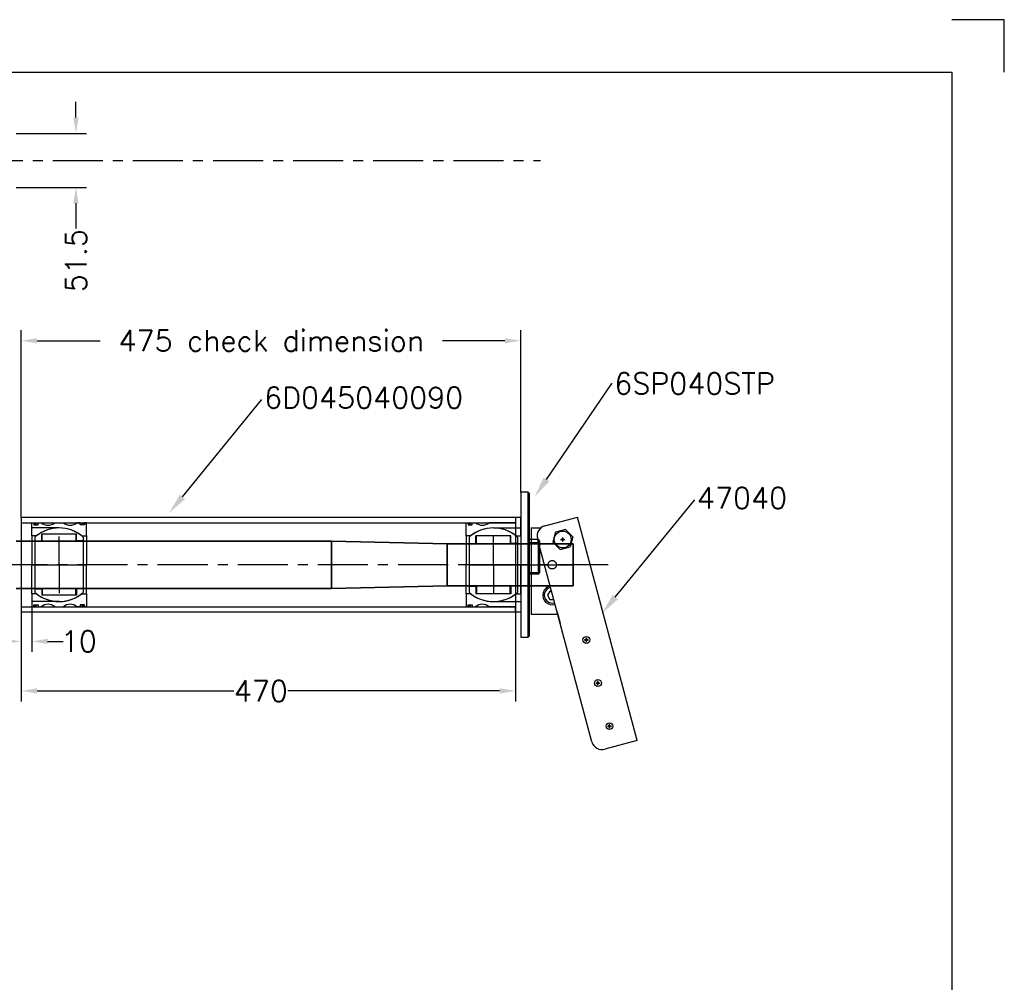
# Model space of a CAD drawing. Extents: x -1810 to 940, y -788 to 1212.
# Tile 5 of 5: x 4 to 940, y 296 to 1212. Entities that reach past the tile are written whole.
import ezdxf
from ezdxf import colors
from ezdxf.entities.mleader import LeaderData, LeaderLine
from ezdxf.math import Vec2, Vec3

# ---------------------------------------------------------------- set-up
doc = ezdxf.new("R2010")
doc.units = 0
doc.header["$LTSCALE"] = 1.5
doc.header["$PDMODE"] = 34
doc.header["$PDSIZE"] = 2
doc.linetypes.add('CENTER', pattern=[50.8, 31.75, -6.35, 6.35, -6.35])
doc.linetypes.add('HIDDEN', pattern=[9.525, 6.35, -3.175])
doc.layers.get('0').update_dxf_attribs({"linetype": 'CONTINUOUS'})
doc.layers.get('DEFPOINTS').update_dxf_attribs({"linetype": 'CONTINUOUS'})
for name, color, linetype in [('Bearings', 1, 'CONTINUOUS'), ('CENTER', 9, 'CENTER'), ('RAMME', 7, 'CONTINUOUS')]:
    doc.layers.add(name, color=color, linetype=linetype)
doc.layers.add('DIMS', color=7, linetype='CONTINUOUS', lineweight=15)
doc.layers.add('STOCK', color=5, linetype='CONTINUOUS', lineweight=35)
doc.styles.add('ROMANS', font='romans')
doc.dimstyles.new('Text 20', dxfattribs={"dimtxt": 20, "dimasz": 15, "dimexe": 10, "dimexo": 0, "dimgap": 0, "dimtad": 0, "dimdsep": 46, "dimtxsty": 'ROMANS', "dimcen": 10, "dimazin": 2, "dimtfac": 0.65, "dimtofl": 0, "dimtmove": 0, "dimatfit": 0, "dimfxl": 1, "dimtolj": 1, "dimarcsym": 0})

# ---------------------------------------------------------------- blocks, each defined once
blk = doc.blocks.new('Insert 080x70')
for p, q in [((-27.5, 26), (-40, 26)), ((-40, 26), (-40, 24)), ((-40, 24), (-38, 24)), ((-38, 20), (-40, 20)), ((-40, 20), (-40, 16.98)), ((-38, 24), (-38, 20)), ((-27.5, 21.65), (-27.5, 26)), ((-27.5, 26), (0, 26)), ((27.5, 26), (0, 26)), ((27.5, 21.65), (27.5, 26)), ((27.5, 26), (40, 26)), ((40, 24), (38, 24)), ((38, 24), (38, 20)), ((38, 20), (40, 20)), ((40, 26), (40, 24)), ((40, 20), (40, 16.98)), ((-40, -4.02), (-40, 4.02)), ((40, -4.02), (40, 4.02)), ((-40, -20), (-40, -16.98)), ((40, -20), (40, -16.98)), ((-38, -20), (-40, -20)), ((-40, -26), (-40, -24)), ((-40, -24), (-38, -24)), ((-27.5, -26), (-40, -26)), ((-38, -24), (-38, -20)), ((-27.5, -21.65), (-27.5, -26)), ((-27.5, -26), (0, -26)), ((27.5, -26), (0, -26)), ((27.5, -21.65), (27.5, -26)), ((27.5, -26), (40, -26)), ((38, -24), (38, -20)), ((38, -20), (40, -20)), ((40, -24), (38, -24)), ((40, -26), (40, -24))]:
    blk.add_line(p, q)
at = {"linetype": 'HIDDEN', "ltscale": 3}
for p, q in [((-35.02, 0), (-35.02, -26)), ((35.02, 0), (35.02, -26))]:
    blk.add_line(p, q, dxfattribs=at)
at = {"const_width": 1.2}
for points in [[(-39.93, 22.47, 1), (-38.63, 22.47, 1)], [(39.93, 22.47, -1), (38.63, 22.47, -1)], [(-39.85, -22.52, 1), (-38.55, -22.52, 1)], [(39.85, -22.52, -1), (38.55, -22.52, -1)]]:
    blk.add_lwpolyline(points, format="xyb", close=True, dxfattribs=at)
for centre, radius, start, end in [((0, 0), 35, 141.78679, 218.21321), ((0, 0), 35, 321.78679, 38.21321), ((-47.61, 10.5), 10, 319.59112, 40.40888), ((47.61, 10.5), 10, 139.59112, 220.40888), ((-47.61, -10.5), 10, 319.59112, 40.40888), ((47.61, -10.5), 10, 139.59112, 220.40888)]:
    blk.add_arc(centre, radius, start, end)
at = {"layer": 'CENTER'}
for p, q in [((0, 0), (0, 26)), ((0, 0), (-27.03, 0)), ((0, -26), (0, 0)), ((0, 0), (27.03, 0))]:
    blk.add_line(p, q, dxfattribs=at)
blk = doc.blocks.new('ball-070-045')
for p, q in [((-26.38, 23), (26.38, 23)), ((-22.75, 23), (-22.75, 16.5)), ((22.75, 23), (22.75, 16.5)), ((-29, 16.5), (-29, -16.5)), ((-22.75, 16.5), (-29, 16.5)), ((-29, 16), (-22.5, 16)), ((-22.5, 16), (-22.5, -16)), ((22.5, 16), (22.5, -16)), ((29, 16), (22.5, 16)), ((22.75, 16.5), (29, 16.5)), ((29, 16.5), (29, -16.5)), ((-22.5, -16), (-29, -16)), ((-22.75, -16.5), (-29, -16.5)), ((-22.75, -23), (-22.75, -16.5)), ((22.5, -16), (29, -16)), ((22.75, -16.5), (29, -16.5)), ((22.75, -23), (22.75, -16.5)), ((-26.38, -23), (26.38, -23))]:
    blk.add_line(p, q)
for start, end in [(138.91767, 221.08233), (318.91767, 41.08233)]:
    blk.add_arc((0, 0), 35, start, end)
at = {"layer": 'CENTER'}
for p, q in [((0, -23), (0, 23)), ((0, 0), (-13.28, 0)), ((0, 0), (13.28, 0))]:
    blk.add_line(p, q, dxfattribs=at)
blk = doc.blocks.new('Insert 080x70 flange')
for p, q in [((-27.5, 26), (-45, 26)), ((-45, 26), (-45, 21)), ((-45, 21), (-40, 21)), ((-40, 21), (-40, -4.02)), ((-27.5, 26), (0, 26)), ((-27.5, 21.65), (-27.5, 26)), ((27.5, 26), (0, 26)), ((27.5, 21.65), (27.5, 26)), ((27.5, 26), (45, 26)), ((40, 21), (40, -4.02)), ((45, 21), (40, 21)), ((45, 26), (45, 21)), ((-40, -20), (-40, -16.98)), ((40, -20), (40, -16.98)), ((-38, -20), (-40, -20)), ((-40, -26), (-40, -24)), ((-40, -24), (-38, -24)), ((-27.5, -26), (-40, -26)), ((-38, -24), (-38, -20)), ((-27.5, -21.65), (-27.5, -26)), ((-27.5, -26), (0, -26)), ((27.5, -26), (0, -26)), ((27.5, -21.65), (27.5, -26)), ((27.5, -26), (40, -26)), ((38, -24), (38, -20)), ((38, -20), (40, -20)), ((40, -24), (38, -24)), ((40, -26), (40, -24))]:
    blk.add_line(p, q)
at = {"linetype": 'HIDDEN', "ltscale": 3}
for p, q in [((-35.02, 0), (-35.02, 26)), ((35.02, 0), (35.02, 26))]:
    blk.add_line(p, q, dxfattribs=at)
at = {"const_width": 1.2}
for points in [[(-39.93, -22.47, -1), (-38.63, -22.47, -1)], [(39.93, -22.47, 1), (38.63, -22.47, 1)]]:
    blk.add_lwpolyline(points, format="xyb", close=True, dxfattribs=at)
for centre, radius, start, end in [((0, 0), 35, 141.78679, 218.21321), ((0, 0), 35, 321.78679, 38.21321), ((-47.61, -10.5), 10, 319.59112, 40.40888), ((47.61, -10.5), 10, 139.59112, 220.40888)]:
    blk.add_arc(centre, radius, start, end)
at = {"layer": 'CENTER'}
for p, q in [((0, 26), (0, 0)), ((0, 0), (-27.03, 0)), ((0, 0), (0, -26)), ((0, 0), (27.03, 0))]:
    blk.add_line(p, q, dxfattribs=at)
blk = doc.blocks.new('Ball-070-040')
for p, q in [((-26.38, 23), (26.38, 23)), ((-20.25, 23), (-20.25, 16.5)), ((20.25, 23), (20.25, 16.5)), ((-27.5, 16.5), (-27.5, -16.5)), ((-20.25, 16.5), (-27.5, 16.5)), ((-27.5, 16), (-20, 16)), ((-20, 16), (-20, -16)), ((20, 16), (20, -16)), ((27.5, 16), (20, 16)), ((20.25, 16.5), (27.5, 16.5)), ((27.5, 16.5), (27.5, -16.5)), ((-20, -16), (-27.5, -16)), ((-20.25, -16.5), (-27.5, -16.5)), ((-20.25, -23), (-20.25, -16.5)), ((20, -16), (27.5, -16)), ((20.25, -16.5), (27.5, -16.5)), ((20.25, -23), (20.25, -16.5)), ((-26.38, -23), (26.38, -23))]:
    blk.add_line(p, q)
for start, end in [(138.91767, 221.08233), (318.91767, 41.08233)]:
    blk.add_arc((0, 0), 35, start, end)
at = {"layer": 'CENTER'}
for p, q in [((0, -23), (0, 23)), ((0, 0), (-13.28, 0)), ((0, 0), (13.28, 0))]:
    blk.add_line(p, q, dxfattribs=at)
blk = doc.blocks.new('47040BR-SV')
for p, q in [((167.17, 60.89), (-45.34, 3.95)), ((167.17, 60.89), (175.45, 29.98)), ((168.38, 17.74), (-24.81, -34.03)), ((-37.06, -26.96), (-45.34, 3.95)), ((-26.54, -0.52), (-33.48, -7.46)), ((-33.48, -7.46), (-30.94, -16.94)), ((-26.54, -0.52), (-17.06, -3.06)), ((-14.52, -12.54), (-17.06, -3.06)), ((-30.94, -16.94), (-21.46, -19.48)), ((-21.46, -19.48), (-14.52, -12.54)), ((33, -22.31), (33, -18.54)), ((45, -15.32), (55.5, -12.51)), ((47, -40), (47, -14.79)), ((25, -22.31), (25, -20.64)), ((25, -22.31), (29, -24.62)), ((29, -24.62), (33, -22.31)), ((-35, -40), (-35, -30.86)), ((-35, -40), (47, -40))]:
    blk.add_line(p, q)
for centre, radius in [((153.54, 34.47), 3.25), ((112.49, 23.47), 3.25), ((71.44, 12.47), 3.25), ((-24, -10), 8)]:
    blk.add_circle(centre, radius)
for centre, radius, start, end in [((165.79, 27.4), 10, 284.99999, 15.00062), ((29, -20), 9, 192.6018, 17.39838), ((29, -20), 7.5, 192.12103, 17.87915), ((-27.4, -24.37), 10, 194.99776, 285.00014)]:
    blk.add_arc(centre, radius, start, end)
for p in [(153.54, 34.47), (112.49, 23.47), (71.44, 12.47), (-24, -10)]:
    blk.add_point(p)
at = {"layer": 'CENTER'}
blk.add_line((0, -40), (0, 0), dxfattribs=at)
blk.add_circle((0, -20), 4, dxfattribs=at)
blk = doc.blocks.new('6SP035STP-SV')
for p, q in [((-20.89, 17), (-23.9, 17)), ((-22.9, 18), (-20.49, 18)), ((-20.89, 17), (-20.89, 8)), ((7.79, 17), (-20.89, 17)), ((-20.49, 18), (7.64, 18)), ((7.64, 18), (7.79, 17)), ((7.79, 17), (7.79, 8)), ((8.64, 17), (7.79, 17)), ((69, 7), (-69, 7)), ((-69, 0), (69, 0)), ((-68, 8), (68, 8))]:
    blk.add_line(p, q)
for points, degree in [([(-22.9, 18), (-23.9, 17)], 1), ([(-23.9, 17), (-23.9, 8)], 1), ([(-20.89, 17), (-20.76, 17.33), (-20.63, 17.67), (-20.49, 18)], 3), ([(8.64, 17), (7.64, 18)], 1), ([(8.64, 8), (8.64, 17)], 1), ([(-68, 8), (-69, 7)], 1), ([(-69, 7), (-69, 0)], 1), ([(69, 7), (68, 8)], 1), ([(69, 0), (69, 7)], 1)]:
    blk.add_open_spline(points, degree=degree)
at = {"layer": 'CENTER'}
blk.add_line((0, -6.67), (0, 26.15), dxfattribs=at)
blk = doc.blocks.new('*D194')
at = {"layer": 'DEFPOINTS', "color": 0, "transparency": 16777216}
for p in [(5, 653.51), (15, 653.51), (15, 620.59)]:
    blk.add_point(p, dxfattribs=at)
at = {"layer": 'DIMS', "color": 0, "lineweight": -2, "transparency": 16777216}
for p, q in [((5, 653.51), (5, 610.59)), ((15, 653.51), (15, 610.59)), ((-10, 620.59), (-25, 620.59)), ((30, 620.59), (45, 620.59))]:
    blk.add_line(p, q, dxfattribs=at)
at = {"layer": 'DIMS', "color": 0, "transparency": 16777216}
for points in [[(-10, 623.09), (-10, 618.09), (5, 620.59)], [(30, 623.09), (30, 618.09), (15, 620.59)]]:
    blk.add_solid(points, dxfattribs=at)
at = {"layer": 'DIMS', "color": 0, "transparency": 16777216, "insert": (59.76, 620.59), "char_height": 20, "attachment_point": 5, "style": 'ROMANS'}
blk.add_mtext('\\A1;10', dxfattribs=at)
blk = doc.blocks.new('*D195')
at = {"layer": 'DEFPOINTS', "color": 0, "transparency": 16777216}
for p in [(5, 648.51), (475, 648.51), (475, 573.51)]:
    blk.add_point(p, dxfattribs=at)
at = {"layer": 'DIMS', "color": 0, "lineweight": -2, "transparency": 16777216}
for p, q in [((5, 648.51), (5, 563.51)), ((475, 648.51), (475, 563.51)), ((20, 573.51), (207.16, 573.51)), ((460, 573.51), (258.59, 573.51))]:
    blk.add_line(p, q, dxfattribs=at)
at = {"layer": 'DIMS', "color": 0, "transparency": 16777216}
for points in [[(20, 576.01), (20, 571.01), (5, 573.51)], [(460, 576.01), (460, 571.01), (475, 573.51)]]:
    blk.add_solid(points, dxfattribs=at)
at = {"layer": 'DIMS', "color": 0, "transparency": 16777216, "insert": (232.88, 573.51), "char_height": 20, "attachment_point": 5, "style": 'ROMANS'}
blk.add_mtext('\\A1;470', dxfattribs=at)
blk = doc.blocks.new('*D200')
at = {"layer": 'DEFPOINTS', "color": 0, "transparency": 16777216}
for p in [(0, 1103.87), (57, 1103.87), (0, 1052.38)]:
    blk.add_point(p, dxfattribs=at)
at = {"layer": 'DIMS', "color": 0, "lineweight": -2, "transparency": 16777216}
for p, q in [((57, 1118.87), (57, 1133.87)), ((0, 1103.87), (67, 1103.87)), ((0, 1052.38), (67, 1052.38)), ((57, 1037.38), (57, 1013.33))]:
    blk.add_line(p, q, dxfattribs=at)
at = {"layer": 'DIMS', "color": 0, "transparency": 16777216}
for points in [[(54.5, 1118.87), (59.5, 1118.87), (57, 1103.87)], [(54.5, 1037.38), (59.5, 1037.38), (57, 1052.38)]]:
    blk.add_solid(points, dxfattribs=at)
at = {"layer": 'DIMS', "color": 0, "transparency": 16777216, "insert": (57, 982.86), "char_height": 20, "attachment_point": 5, "rotation": 90, "style": 'ROMANS'}
blk.add_mtext('\\A1;51.5', dxfattribs=at)
blk = doc.blocks.new('*D201')
at = {"layer": 'DEFPOINTS', "color": 0, "transparency": 16777216}
for p in [(5, 906.58), (480, 762.51), (5, 738.51)]:
    blk.add_point(p, dxfattribs=at)
at = {"layer": 'DIMS', "color": 0, "lineweight": -2, "transparency": 16777216}
for p, q in [((5, 738.51), (5, 916.58)), ((480, 762.51), (480, 916.58)), ((20, 906.58), (79.97, 906.58)), ((465, 906.58), (405.68, 906.58))]:
    blk.add_line(p, q, dxfattribs=at)
at = {"layer": 'DIMS', "color": 0, "transparency": 16777216}
for points in [[(20, 909.08), (20, 904.08), (5, 906.58)], [(465, 909.08), (465, 904.08), (480, 906.58)]]:
    blk.add_solid(points, dxfattribs=at)
at = {"layer": 'DIMS', "color": 0, "transparency": 16777216, "insert": (242.82, 906.58), "char_height": 20, "attachment_point": 5, "style": 'ROMANS'}
blk.add_mtext('\\A1;475 check dimension', dxfattribs=at)

msp = doc.modelspace()

# ---------------------------------------------------------------- linework, layer by layer
at = {"layer": 'Bearings'}
for p, q in [((475, 738.51), (5, 738.51)), ((5, 738.51), (5, 648.51)), ((5, 733.51), (475, 733.51)), ((475, 738.51), (475, 648.51)), ((5, 653.51), (475, 653.51)), ((475, 648.51), (5, 648.51))]:
    msp.add_line(p, q, dxfattribs=at)
at = {"layer": 'CENTER'}
for p, q in [((-1489.027, 1078.126), (499, 1078.126)), ((563.355, 693.51), (-900, 693.51))]:
    msp.add_line(p, q, dxfattribs=at)
at = {"layer": 'RAMME'}
for p, q in [((940, 1212), (890, 1212)), ((940, 1162), (940, 1212)), ((-1760, 1162), (890, 1162)), ((890, 1162), (890, -738)), ((890, 1162), (890, 1162))]:
    msp.add_line(p, q, dxfattribs=at)
at = {"layer": 'STOCK'}
for p, q in [((300, 716.01), (0, 716.01)), ((410, 713.51), (300, 716.01)), ((300, 671.01), (300, 716.01)), ((530, 713.51), (410, 713.51)), ((410, 673.51), (410, 713.51)), ((530, 693.51), (530, 713.51)), ((530, 693.51), (530, 673.51)), ((300, 671.01), (0, 671.01)), ((410, 673.51), (300, 671.01)), ((530, 673.51), (410, 673.51))]:
    msp.add_line(p, q, dxfattribs=at)

# ---------------------------------------------------------------- block references
at = {"layer": 'Bearings', "rotation": 270}
for name, p in [('6SP035STP-SV', (480, 693.51)), ('Insert 080x70', (41, 693.51)), ('ball-070-045', (41, 693.51)), ('Insert 080x70 flange', (454, 693.51)), ('Ball-070-040', (454, 693.51)), ('47040BR-SV', (530, 693.51))]:
    msp.add_blockref(name, p, dxfattribs=at)

# ---------------------------------------------------------------- dimensions: what is measured, and where the dimension line sits
at = {"layer": 'DIMS'}
dim = msp.add_linear_dim(base=(57, 1103.87), p1=(0, 1052.382), p2=(0, 1103.87), angle=90, dimstyle='Text 20', override={"dimdec": 1}, dxfattribs=at)
dim.commit()
dim.dimension.update_dxf_attribs({"geometry": '*D200', "text_midpoint": (57, 982.858), "dimtype": 160})
dim = msp.add_linear_dim(base=(5, 906.578), p1=(480, 762.51), p2=(5, 738.51), text='<> check dimension', dimstyle='Text 20', dxfattribs=at)
dim.commit()
dim.dimension.update_dxf_attribs({"geometry": '*D201', "text_midpoint": (242.824, 906.578), "dimtype": 160})
for base, p1, p2, picture, middle in [((15, 620.587), (5, 653.51), (15, 653.51), '*D194', (59.762, 620.587)), ((475, 573.511), (5, 648.51), (475, 648.51), '*D195', (232.877, 573.511))]:
    dim = msp.add_linear_dim(base=base, p1=p1, p2=p2, dimstyle='Text 20', dxfattribs=at)
    dim.commit()
    dim.dimension.update_dxf_attribs({"geometry": picture, "text_midpoint": middle, "dimtype": 160})

# ---------------------------------------------------------------- leaders
ml = msp.add_multileader_mtext('Standard', dxfattribs=at)
ml.set_content('6SP040STP', color=256, style='ROMANS')
ml.set_leader_properties()
ml.build(insert=Vec2(0, 0))
ml.multileader.update_dxf_attribs({"text_right_attachment_type": 6, "dogleg_length": 0.36, "arrow_head_size": 20})
ctx = ml.context
ctx.base_point, ctx.char_height, ctx.arrow_head_size, ctx.plane_origin = Vec3(567.061, 865.925), 20, 20, Vec3(478.765, 758.235)
ctx.right_attachment = 6
notes = []
notes.append((ctx, [(0, (1, 1, 0), (566.701, 865.925), (1, 0), 0.36, [(0, [(493.302, 758.235)], 0, [])])]))
ctx.mtext.insert, ctx.mtext.flow_direction = Vec3(569.061, 875.925), 5
ml = msp.add_multileader_mtext('Standard', dxfattribs=at)
ml.set_content('6D045040090', color=256, style='ROMANS')
ml.set_leader_properties()
ml.build(insert=Vec2(0, 0))
ml.multileader.update_dxf_attribs({"text_right_attachment_type": 6, "dogleg_length": 0.36, "arrow_head_size": 20})
ctx = ml.context
ctx.base_point, ctx.char_height, ctx.arrow_head_size, ctx.plane_origin = Vec3(233.93, 850.349), 20, 20, Vec3(145.635, 742.659)
ctx.right_attachment = 6
notes.append((ctx, [(0, (1, 1, 0), (233.57, 850.349), (1, 0), 0.36, [(0, [(145.635, 742.659)], 0, [])])]))
ctx.mtext.insert, ctx.mtext.flow_direction = Vec3(235.93, 862.349), 5
ml = msp.add_multileader_mtext('Standard', dxfattribs=at)
ml.set_content('47040', color=256, style='ROMANS')
ml.set_leader_properties()
ml.build(insert=Vec2(0, 0))
ml.multileader.update_dxf_attribs({"text_right_attachment_type": 6, "dogleg_length": 0.36, "arrow_head_size": 20})
ctx = ml.context
ctx.base_point, ctx.char_height, ctx.arrow_head_size, ctx.plane_origin = Vec3(645.671, 755.009), 20, 20, Vec3(557.376, 647.319)
ctx.right_attachment = 6
notes.append((ctx, [(0, (1, 1, 0), (645.311, 755.009), (1, 0), 0.36, [(0, [(557.376, 647.319)], 0, [])])]))
ctx.mtext.insert, ctx.mtext.flow_direction = Vec3(647.671, 767.009), 5
for ctx, leaders in notes:
    for number, flags, end, landing, length, lines in leaders:
        leader = LeaderData()
        leader.index, (leader.has_last_leader_line, leader.has_dogleg_vector, leader.attachment_direction) = number, flags
        leader.last_leader_point, leader.dogleg_vector, leader.dogleg_length = Vec3(end), Vec3(landing), length
        for number, points, colour, breaks in lines:
            line = LeaderLine()
            line.index, line.vertices, line.color, line.breaks = number, Vec3.list(points), colors.encode_raw_color(colour), breaks
            leader.lines.append(line)
        ctx.leaders.append(leader)

doc.saveas('drawing.dxf')
